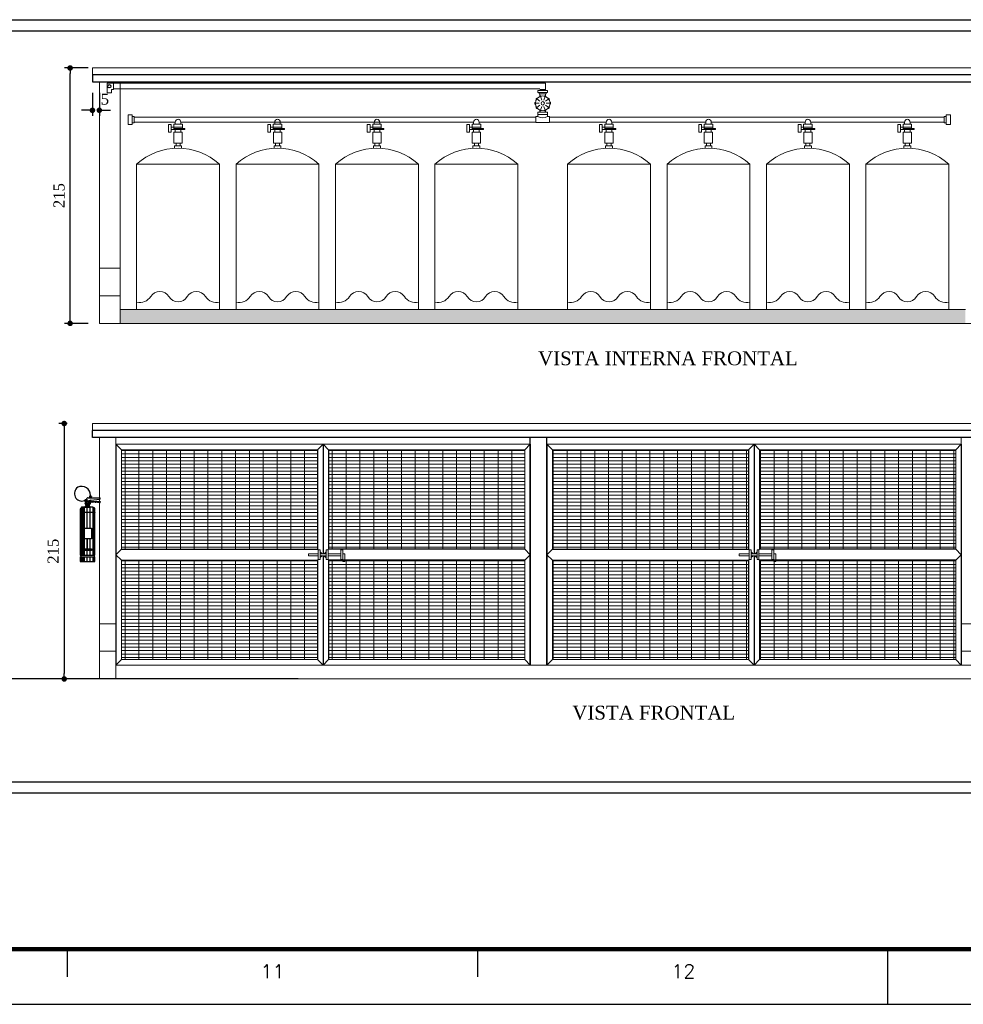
# Model space of a CAD drawing. Header units: millimetres. Extents: x 4 to 3534, y 14 to 98.
# Tile 154 of 161: x 77 to 94, y 14 to 32. Entities that reach past the tile are written whole.
import ezdxf

# ---------------------------------------------------------------- set-up
doc = ezdxf.new("R2010")
doc.units = ezdxf.units.MM
doc.header["$MEASUREMENT"] = 0
doc.linetypes.add('Dashed', pattern=[0.75, 0.5, -0.25])
for name, color, linetype, lineweight in [('ARQ_MP - 005', 1, 'Continuous', 5), ('ARQ_MP - 010', 7, 'Continuous', 9), ('ARQ_MP - 020', 7, 'Continuous', 20), ('ARQ_MP - 030', 7, 'Continuous', 30), ('ARQ_MP - DIMENSIONAMENTO_1-25', 1, 'Continuous', 5), ('ARQ_MP - ESTRUTURA', 8, 'Continuous', 5), ('ARQ_MP - PORTAS E ESQUADRIAS', 8, 'Continuous', 9), ('ARQ_MP - PROJEÇÕES', 8, 'Dashed', 5), ('ARQ_MP - TÉCNICO 1', 7, 'Continuous', 5), ('Cotas', 7, 'Continuous', 5)]:
    doc.layers.add(name, color=color, linetype=linetype, lineweight=lineweight)
for name, color, linetype in [('Detalhe1-I', 8, 'Continuous'), ('Margem', 4, 'Continuous'), ('Saida-I', 1, 'Continuous')]:
    doc.layers.add(name, color=color, linetype=linetype)
doc.styles.add('ROMANS', font='ROMANS')
doc.styles.add('TimesNewRoman', font='times.ttf')
doc.dimstyles.new('UM_50.000000', dxfattribs={"dimtxt": 0.18, "dimasz": 0.1, "dimexe": 0.1, "dimexo": 0.2, "dimgap": 0, "dimtad": 1, "dimtih": 1, "dimtoh": 1, "dimdec": 1, "dimlfac": 50, "dimzin": 0, "dimdsep": 46, "dimtxsty": 'Standard', "dimblk": 'CLOSED', "dimblk1": 'CLOSED', "dimblk2": 'CLOSED', "dimcen": 0.09, "dimdle": 0.1, "dimadec": 1, "dimazin": 2, "dimtfac": 1, "dimtdec": 4, "dimtofl": 0, "dimtmove": 0, "dimatfit": 3, "dimldrblk": 'CLOSED', "dimfxl": 0, "dimtolj": 1, "dimarcsym": 0})

# ---------------------------------------------------------------- blocks, each defined once
blk = doc.blocks.new('_DOT')
at = {"color": 0, "linetype": 'ByBlock', "lineweight": -2}
blk.add_line((-0.5, 0), (-1, 0), dxfattribs=at)
at = {"color": 0, "linetype": 'ByBlock', "const_width": 0.5}
blk.add_lwpolyline([(-0.25, 0, 1), (0.25, 0, 1)], format="xyb", close=True, dxfattribs=at)
blk = doc.blocks.new('*D8')
at = {"layer": 'Cotas', "color": 0, "lineweight": -2}
for p, q in [((78.202, 24.8), (78.048, 24.8)), ((78.148, 24.7), (78.148, 20.275)), ((78.327, 20.175), (78.048, 20.175))]:
    blk.add_line(p, q, dxfattribs=at)
at = {"layer": 'Defpoints', "color": 0}
for p in [(78.402, 24.8), (78.148, 20.175), (78.527, 20.175)]:
    blk.add_point(p, dxfattribs=at)
at = {"layer": 'Cotas', "color": 0, "lineweight": -2, "xscale": 0.1, "yscale": 0.1, "zscale": 0.1}
for p, rotation in [((78.148, 24.8), 90), ((78.148, 20.175), 270)]:
    blk.add_blockref('_DOT', p, dxfattribs=dict(at, rotation=rotation))
at = {"layer": 'Cotas', "color": 7, "insert": (77.948, 22.488), "char_height": 0.2, "attachment_point": 5, "rotation": 90, "style": 'TimesNewRoman'}
blk.add_mtext('\\A1;215', dxfattribs=at)
blk = doc.blocks.new('*D16')
at = {"layer": 'Cotas', "color": 0, "lineweight": -2}
for p, q in [((78.584, 31.239), (78.155, 31.239)), ((78.255, 26.714), (78.255, 31.139)), ((78.584, 26.614), (78.155, 26.614))]:
    blk.add_line(p, q, dxfattribs=at)
at = {"layer": 'Defpoints', "color": 0}
for p in [(78.255, 31.239), (78.784, 31.239), (78.784, 26.614)]:
    blk.add_point(p, dxfattribs=at)
at = {"layer": 'Cotas', "color": 0, "lineweight": -2, "xscale": 0.1, "yscale": 0.1, "zscale": 0.1}
for p, rotation in [((78.255, 31.239), 90), ((78.255, 26.614), 270)]:
    blk.add_blockref('_DOT', p, dxfattribs=dict(at, rotation=rotation))
at = {"layer": 'Cotas', "color": 7, "insert": (78.055, 28.927), "char_height": 0.2, "attachment_point": 5, "rotation": 90, "style": 'TimesNewRoman'}
blk.add_mtext('\\A1;215', dxfattribs=at)
blk = doc.blocks.new('*D17')
at = {"layer": 'Cotas', "color": 0, "lineweight": -2}
for p, q in [((78.659, 30.789), (78.659, 30.373)), ((78.784, 30.789), (78.784, 30.373)), ((78.559, 30.473), (78.459, 30.473)), ((78.884, 30.473), (78.984, 30.473))]:
    blk.add_line(p, q, dxfattribs=at)
at = {"layer": 'Defpoints', "color": 0}
for p in [(78.659, 30.989), (78.784, 30.989), (78.659, 30.473)]:
    blk.add_point(p, dxfattribs=at)
at = {"layer": 'Cotas', "color": 0, "lineweight": -2, "xscale": 0.1, "yscale": 0.1, "zscale": 0.1}
blk.add_blockref('_DOT', (78.659, 30.473), dxfattribs=at)
at = {"layer": 'Cotas', "color": 0, "lineweight": -2, "xscale": 0.1, "yscale": 0.1, "zscale": 0.1, "rotation": 180}
blk.add_blockref('_DOT', (78.784, 30.473), dxfattribs=at)
at = {"layer": 'Cotas', "color": 7, "insert": (78.884, 30.673), "char_height": 0.2, "attachment_point": 5, "rotation": 0.0057, "style": 'TimesNewRoman'}
blk.add_mtext('\\A1;5', dxfattribs=at)

msp = doc.modelspace()

# ---------------------------------------------------------------- hatches: boundary and pattern name
at = {"layer": 'ARQ_MP - 010', "linetype": 'Continuous'}
h = msp.add_hatch(dxfattribs=at)
h.set_pattern_fill('GRATE', color=8, scale=2, style=0)
h.paths.add_polyline_path([(82.73421, 24.3253), (79.18421, 24.3253), (79.18421, 22.5253), (82.73421, 22.5253), (82.73421, 24.3253)])
h = msp.add_hatch(dxfattribs=at)
h.set_pattern_fill('GRATE', color=8, scale=2, style=0)
h.paths.add_polyline_path([(82.93421, 24.3253), (86.48421, 24.3253), (86.48421, 22.5253), (82.93421, 22.5253), (82.93421, 24.3253)])
h = msp.add_hatch(dxfattribs=at)
h.set_pattern_fill('GRATE', color=8, scale=2, style=0)
h.paths.add_polyline_path([(90.53421, 24.3253), (86.98421, 24.3253), (86.98421, 22.5253), (90.53421, 22.5253), (90.53421, 24.3253)])
h = msp.add_hatch(dxfattribs=at)
h.set_pattern_fill('GRATE', color=8, scale=2, style=0)
h.paths.add_polyline_path([(90.73421, 24.3253), (94.28421, 24.3253), (94.28421, 22.5253), (90.73421, 22.5253), (90.73421, 24.3253)])
h = msp.add_hatch(dxfattribs=at)
h.set_pattern_fill('GRATE', color=8, scale=2, style=0)
h.paths.add_polyline_path([(82.73421, 20.5253), (79.18421, 20.5253), (79.18421, 22.3253), (82.73421, 22.3253), (82.73421, 20.5253)])
h = msp.add_hatch(dxfattribs=at)
h.set_pattern_fill('GRATE', color=8, scale=2, style=0)
h.paths.add_polyline_path([(82.93421, 20.5253), (86.48421, 20.5253), (86.48421, 22.3253), (82.93421, 22.3253), (82.93421, 20.5253)])
h = msp.add_hatch(dxfattribs=at)
h.set_pattern_fill('GRATE', color=8, scale=2, style=0)
h.paths.add_polyline_path([(90.53421, 20.5253), (86.98421, 20.5253), (86.98421, 22.3253), (90.53421, 22.3253), (90.53421, 20.5253)])
h = msp.add_hatch(dxfattribs=at)
h.set_pattern_fill('GRATE', color=8, scale=2, style=0)
h.paths.add_polyline_path([(90.73421, 20.5253), (94.28421, 20.5253), (94.28421, 22.3253), (90.73421, 22.3253), (90.73421, 20.5253)])
at = {"layer": 'ARQ_MP - ESTRUTURA', "linetype": 'Continuous'}
msp.add_hatch(color=256, dxfattribs=at).paths.add_polyline_path([(94.45921, 26.86423), (79.15921, 26.86423), (79.15921, 26.61423), (94.45921, 26.61423), (94.45921, 26.86423)])
at = {"layer": 'Detalhe1-I', "linetype": 'Continuous'}
for points in [[(78.51153, 23.4125), (78.51979, 23.41399), (78.51814, 23.39487), (78.51153, 23.4125)], [(78.56661, 23.36004), (78.57183, 23.35814), (78.58276, 23.37951), (78.56661, 23.36004)], [(78.60868, 23.34668), (78.60976, 23.35861), (78.61506, 23.35577), (78.61221, 23.3477), (78.60868, 23.34668)]]:
    msp.add_hatch(color=256, dxfattribs=at).paths.add_polyline_path(points)

# ---------------------------------------------------------------- linework, layer by layer
at = {"color": 7}
for p, q in [((57.0203, 32.11349), (102.36568, 32.11349)), ((57.2203, 31.91349), (102.36568, 31.91349)), ((86.58421, 20.4253), (86.58421, 24.5503)), ((86.88421, 20.4253), (86.88421, 24.5503)), ((102.36568, 18.30437), (57.2203, 18.30437)), ((102.36568, 18.10437), (57.0203, 18.10437))]:
    msp.add_line(p, q, dxfattribs=at)
at = {"color": 8}
for p, q in [((79.18421, 24.3253), (79.08421, 24.4253)), ((79.08421, 24.4253), (79.08421, 20.4253)), ((82.83421, 24.4253), (82.73421, 24.3253)), ((82.73421, 24.3253), (82.73421, 22.5253)), ((82.83421, 24.4253), (82.93421, 24.3253)), ((82.83421, 24.4253), (82.83421, 22.44313)), ((82.93421, 24.3253), (82.93421, 22.5253)), ((86.48421, 24.3253), (86.58421, 24.4253)), ((86.58421, 24.4253), (86.58421, 20.4253)), ((86.98421, 24.3253), (86.88421, 24.4253)), ((86.88421, 24.4253), (86.88421, 20.4253)), ((90.63421, 24.4253), (90.53421, 24.3253)), ((90.53421, 24.3253), (90.53421, 22.5253)), ((90.63421, 24.4253), (90.73421, 24.3253)), ((90.63421, 24.4253), (90.63421, 22.44313)), ((90.73421, 24.3253), (90.73421, 22.5253)), ((94.28421, 24.3253), (94.38421, 24.4253)), ((94.38421, 24.4253), (94.38421, 20.4253)), ((79.18421, 22.5253), (79.08421, 22.4253)), ((79.18421, 22.5253), (82.73421, 22.5253)), ((82.7451, 22.51442), (82.73421, 22.5253)), ((82.81639, 22.44313), (82.78074, 22.47878)), ((82.85204, 22.44313), (82.88769, 22.47878)), ((82.92333, 22.51442), (82.93421, 22.5253)), ((86.48421, 22.5253), (82.93421, 22.5253)), ((86.48421, 22.5253), (86.58421, 22.4253)), ((86.48421, 22.5253), (86.58421, 22.4253)), ((86.98421, 22.5253), (86.88421, 22.4253)), ((86.98421, 22.5253), (90.53421, 22.5253)), ((90.5451, 22.51442), (90.53421, 22.5253)), ((90.61639, 22.44313), (90.58074, 22.47878)), ((90.65204, 22.44313), (90.68769, 22.47878)), ((90.72333, 22.51442), (90.73421, 22.5253)), ((94.28421, 22.5253), (90.73421, 22.5253)), ((94.28421, 22.5253), (94.38421, 22.4253)), ((94.28421, 22.5253), (94.38421, 22.4253)), ((79.08421, 22.4253), (79.18421, 22.3253)), ((79.18421, 22.3253), (82.73421, 22.3253)), ((82.7451, 22.33619), (82.73421, 22.3253)), ((82.73421, 22.3253), (82.73421, 20.5253)), ((82.81639, 22.40748), (82.78074, 22.37183)), ((82.83421, 22.40748), (82.83421, 20.4253)), ((82.85204, 22.40748), (82.88769, 22.37183)), ((82.92333, 22.33619), (82.93421, 22.3253)), ((82.93421, 22.3253), (82.93421, 20.5253)), ((82.93421, 22.3253), (83.19069, 22.3253)), ((86.48421, 22.3253), (82.93421, 22.3253)), ((86.58421, 22.4253), (86.48421, 22.3253)), ((86.58421, 22.4253), (86.48421, 22.3253)), ((86.88421, 22.4253), (86.98421, 22.3253)), ((86.98421, 22.3253), (90.53421, 22.3253)), ((90.5451, 22.33619), (90.53421, 22.3253)), ((90.53421, 22.3253), (90.53421, 20.5253)), ((90.61639, 22.40748), (90.58074, 22.37183)), ((90.63421, 22.40748), (90.63421, 20.4253)), ((90.65204, 22.40748), (90.68769, 22.37183)), ((90.72333, 22.33619), (90.73421, 22.3253)), ((90.73421, 22.3253), (90.73421, 20.5253)), ((90.73421, 22.3253), (90.99069, 22.3253)), ((94.28421, 22.3253), (90.73421, 22.3253)), ((94.38421, 22.4253), (94.28421, 22.3253)), ((94.38421, 22.4253), (94.28421, 22.3253)), ((79.18421, 20.5253), (79.08421, 20.4253)), ((82.73421, 20.5253), (82.83421, 20.4253)), ((82.83421, 20.4253), (82.93421, 20.5253)), ((86.48421, 20.5253), (86.58421, 20.4253)), ((86.98421, 20.5253), (86.88421, 20.4253)), ((90.53421, 20.5253), (90.63421, 20.4253)), ((90.63421, 20.4253), (90.73421, 20.5253)), ((94.28421, 20.5253), (94.38421, 20.4253))]:
    msp.add_line(p, q, dxfattribs=at)
msp.add_line((82.38421, 20.1753), (74.82913, 20.1753))
at = {"color": 3}
msp.add_circle((78.9641, 30.90784), 0.02922, dxfattribs=at)
at = {"layer": 'ARQ_MP - 005', "color": 5}
for p in [(94.82672, 24.8003), (78.65921, 24.6753)]:
    msp.add_line(p, (78.65921, 24.8003), dxfattribs=at)
at = {"layer": 'ARQ_MP - 010', "color": 3}
for p, q in [((78.9266, 30.96409), (78.9266, 30.78909)), ((78.9266, 30.96409), (79.0016, 30.96409)), ((79.0016, 30.96409), (79.0391, 30.96409)), ((79.0016, 30.85159), (79.0016, 30.78909)), ((79.0016, 30.85159), (79.0391, 30.85159)), ((86.85936, 30.96409), (79.0391, 30.96409)), ((79.0391, 30.96409), (79.0391, 30.85159)), ((86.75936, 30.86409), (79.0391, 30.86409)), ((86.75921, 30.84948), (86.85921, 30.84948)), ((86.85921, 30.83278), (86.85921, 30.86409)), ((86.85936, 30.83278), (86.85936, 30.96409)), ((78.9266, 30.78909), (79.0016, 30.78909)), ((86.89671, 30.83278), (86.72171, 30.83278)), ((86.72171, 30.79528), (86.72171, 30.83278)), ((86.89671, 30.79528), (86.72171, 30.79528)), ((86.74671, 30.77028), (86.74671, 30.79528)), ((86.87171, 30.77028), (86.74671, 30.77028)), ((86.75921, 30.73326), (86.75921, 30.77028)), ((86.85921, 30.73326), (86.85921, 30.77028)), ((86.87171, 30.77028), (86.87171, 30.79528)), ((86.89671, 30.79528), (86.89671, 30.83278)), ((79.30465, 30.39048), (79.30465, 30.21548)), ((79.30465, 30.39048), (79.37965, 30.39048)), ((79.37965, 30.39048), (79.37965, 30.21548)), ((79.37965, 30.35923), (79.41715, 30.35923)), ((79.41715, 30.35923), (79.41715, 30.24673)), ((79.41715, 30.34673), (86.68421, 30.34673)), ((86.68421, 30.25002), (86.68421, 30.36127)), ((86.68421, 30.36127), (86.72171, 30.36127)), ((86.72171, 30.36127), (86.72171, 30.43627)), ((86.72171, 30.43627), (86.89671, 30.43627)), ((86.72171, 30.39877), (86.89671, 30.39877)), ((86.75921, 30.43627), (86.75921, 30.46606)), ((86.85921, 30.43627), (86.85921, 30.46606)), ((86.89671, 30.43627), (86.89671, 30.36127)), ((86.89671, 30.36127), (86.93421, 30.36127)), ((86.93421, 30.25002), (86.93421, 30.36127)), ((86.93421, 30.25002), (86.93421, 30.36127)), ((86.93421, 30.34673), (88.48421, 30.34673)), ((88.48421, 30.34673), (94.07628, 30.34673)), ((94.07628, 30.35923), (94.07628, 30.24673)), ((94.11378, 30.35923), (94.07628, 30.35923)), ((94.11378, 30.39048), (94.11378, 30.21548)), ((94.18878, 30.39048), (94.11378, 30.39048)), ((94.18878, 30.39048), (94.18878, 30.21548)), ((79.30465, 30.21548), (79.37965, 30.21548)), ((79.37965, 30.24673), (79.41715, 30.24673)), ((79.41715, 30.25923), (80.15921, 30.25923)), ((80.25921, 30.25923), (85.55921, 30.25923)), ((85.65921, 30.25923), (86.68421, 30.25923)), ((86.68421, 30.25002), (86.93421, 30.25002)), ((86.93421, 30.25923), (87.35921, 30.25923)), ((86.93421, 30.25923), (87.95921, 30.25923)), ((87.45921, 30.25923), (87.95921, 30.25923)), ((88.05921, 30.25923), (89.75921, 30.25923)), ((89.85921, 30.25923), (91.55921, 30.25923)), ((91.65921, 30.25923), (93.35921, 30.25923)), ((93.35921, 30.25923), (93.33421, 30.25923)), ((94.07628, 30.25923), (93.45921, 30.25923)), ((94.11378, 30.24673), (94.07628, 30.24673)), ((94.18878, 30.21548), (94.11378, 30.21548))]:
    msp.add_line(p, q, dxfattribs=at)
at = {"layer": 'ARQ_MP - 010'}
for p, q in [((86.70135, 30.67776), (86.75943, 30.63556)), ((86.76801, 30.7262), (86.7902, 30.65792)), ((86.85042, 30.7262), (86.82823, 30.65792)), ((86.91708, 30.67776), (86.859, 30.63556)), ((86.67588, 30.59939), (86.74768, 30.59939)), ((86.70135, 30.52102), (86.75943, 30.56322)), ((86.76801, 30.47259), (86.7902, 30.54087)), ((86.85042, 30.47259), (86.82823, 30.54087)), ((86.91708, 30.52102), (86.859, 30.56322)), ((86.94255, 30.59939), (86.87075, 30.59939)), ((80.08421, 30.21423), (80.03421, 30.21423)), ((80.03421, 30.21423), (80.03421, 30.07673)), ((80.08421, 30.07673), (80.08421, 30.21423)), ((80.08421, 30.16423), (80.28671, 30.16423)), ((80.13171, 30.21923), (80.28671, 30.21923)), ((80.13171, 30.16423), (80.13171, 30.21923)), ((80.13171, 30.12673), (80.13171, 30.16423)), ((80.13171, 30.14548), (80.33421, 30.14548)), ((80.15921, 30.25923), (80.15921, 30.21923)), ((80.25921, 30.25923), (80.25921, 30.21923)), ((80.28671, 30.14548), (80.28671, 30.21923)), ((80.33421, 30.12673), (80.33421, 30.14548)), ((81.88421, 30.21423), (81.83421, 30.21423)), ((81.83421, 30.21423), (81.83421, 30.07673)), ((81.88421, 30.07673), (81.88421, 30.21423)), ((81.88421, 30.16423), (82.08671, 30.16423)), ((81.93171, 30.21923), (82.08671, 30.21923)), ((81.93171, 30.16423), (81.93171, 30.21923)), ((81.93171, 30.12673), (81.93171, 30.16423)), ((81.93171, 30.14548), (82.13421, 30.14548)), ((81.95921, 30.25923), (81.95921, 30.21923)), ((82.05921, 30.25923), (82.05921, 30.21923)), ((82.08671, 30.14548), (82.08671, 30.21923)), ((82.13421, 30.12673), (82.13421, 30.14548)), ((83.68421, 30.21423), (83.63421, 30.21423)), ((83.63421, 30.21423), (83.63421, 30.07673)), ((83.68421, 30.07673), (83.68421, 30.21423)), ((83.68421, 30.16423), (83.88671, 30.16423)), ((83.73171, 30.21923), (83.88671, 30.21923)), ((83.73171, 30.16423), (83.73171, 30.21923)), ((83.73171, 30.12673), (83.73171, 30.16423)), ((83.73171, 30.14548), (83.93421, 30.14548)), ((83.75921, 30.25923), (83.75921, 30.21923)), ((83.85921, 30.25923), (83.85921, 30.21923)), ((83.88671, 30.14548), (83.88671, 30.21923)), ((83.93421, 30.12673), (83.93421, 30.14548)), ((85.48421, 30.21423), (85.43421, 30.21423)), ((85.43421, 30.21423), (85.43421, 30.07673)), ((85.48421, 30.07673), (85.48421, 30.21423)), ((85.48421, 30.16423), (85.68671, 30.16423)), ((85.53171, 30.21923), (85.68671, 30.21923)), ((85.53171, 30.16423), (85.53171, 30.21923)), ((85.53171, 30.12673), (85.53171, 30.16423)), ((85.53171, 30.14548), (85.73421, 30.14548)), ((85.55921, 30.25923), (85.55921, 30.21923)), ((85.65921, 30.25923), (85.65921, 30.21923)), ((85.68671, 30.14548), (85.68671, 30.21923)), ((85.73421, 30.12673), (85.73421, 30.14548)), ((87.88421, 30.21423), (87.83421, 30.21423)), ((87.83421, 30.21423), (87.83421, 30.07673)), ((87.88421, 30.07673), (87.88421, 30.21423)), ((87.88421, 30.16423), (88.08671, 30.16423)), ((87.93171, 30.21923), (88.08671, 30.21923)), ((87.93171, 30.16423), (87.93171, 30.21923)), ((87.93171, 30.12673), (87.93171, 30.16423)), ((87.93171, 30.14548), (88.13421, 30.14548)), ((87.95921, 30.25923), (87.95921, 30.21923)), ((88.05921, 30.25923), (88.05921, 30.21923)), ((88.08671, 30.14548), (88.08671, 30.21923)), ((88.13421, 30.12673), (88.13421, 30.14548)), ((89.68421, 30.21423), (89.63421, 30.21423)), ((89.63421, 30.21423), (89.63421, 30.07673)), ((89.68421, 30.21423), (89.63421, 30.21423)), ((89.63421, 30.21423), (89.63421, 30.07673)), ((89.68421, 30.07673), (89.68421, 30.21423)), ((89.68421, 30.07673), (89.68421, 30.21423)), ((89.68421, 30.16423), (89.88671, 30.16423)), ((89.68421, 30.16423), (89.88671, 30.16423)), ((89.73171, 30.21923), (89.88671, 30.21923)), ((89.73171, 30.16423), (89.73171, 30.21923)), ((89.73171, 30.21923), (89.88671, 30.21923)), ((89.73171, 30.16423), (89.73171, 30.21923)), ((89.73171, 30.12673), (89.73171, 30.16423)), ((89.73171, 30.12673), (89.73171, 30.16423)), ((89.73171, 30.14548), (89.93421, 30.14548)), ((89.73171, 30.14548), (89.93421, 30.14548)), ((89.75921, 30.25923), (89.75921, 30.21923)), ((89.75921, 30.25923), (89.75921, 30.21923)), ((89.85921, 30.25923), (89.85921, 30.21923)), ((89.85921, 30.25923), (89.85921, 30.21923)), ((89.88671, 30.14548), (89.88671, 30.21923)), ((89.88671, 30.14548), (89.88671, 30.21923)), ((89.93421, 30.12673), (89.93421, 30.14548)), ((89.93421, 30.12673), (89.93421, 30.14548)), ((91.48421, 30.21423), (91.43421, 30.21423)), ((91.43421, 30.21423), (91.43421, 30.07673)), ((91.48421, 30.21423), (91.43421, 30.21423)), ((91.43421, 30.21423), (91.43421, 30.07673)), ((91.48421, 30.07673), (91.48421, 30.21423)), ((91.48421, 30.07673), (91.48421, 30.21423)), ((91.48421, 30.16423), (91.68671, 30.16423)), ((91.48421, 30.16423), (91.68671, 30.16423)), ((91.53171, 30.21923), (91.68671, 30.21923)), ((91.53171, 30.16423), (91.53171, 30.21923)), ((91.53171, 30.21923), (91.68671, 30.21923)), ((91.53171, 30.16423), (91.53171, 30.21923)), ((91.53171, 30.12673), (91.53171, 30.16423)), ((91.53171, 30.12673), (91.53171, 30.16423)), ((91.53171, 30.14548), (91.73421, 30.14548)), ((91.53171, 30.14548), (91.73421, 30.14548)), ((91.55921, 30.25923), (91.55921, 30.21923)), ((91.55921, 30.25923), (91.55921, 30.21923)), ((91.65921, 30.25923), (91.65921, 30.21923)), ((91.65921, 30.25923), (91.65921, 30.21923)), ((91.68671, 30.14548), (91.68671, 30.21923)), ((91.68671, 30.14548), (91.68671, 30.21923)), ((91.73421, 30.12673), (91.73421, 30.14548)), ((91.73421, 30.12673), (91.73421, 30.14548)), ((93.28421, 30.21423), (93.23421, 30.21423)), ((93.23421, 30.21423), (93.23421, 30.07673)), ((93.28421, 30.07673), (93.28421, 30.21423)), ((93.28421, 30.16423), (93.48671, 30.16423)), ((93.33171, 30.21923), (93.48671, 30.21923)), ((93.33171, 30.16423), (93.33171, 30.21923)), ((93.33171, 30.12673), (93.33171, 30.16423)), ((93.33171, 30.14548), (93.53421, 30.14548)), ((93.35921, 30.25923), (93.35921, 30.21923)), ((93.45921, 30.25923), (93.45921, 30.21923)), ((93.48671, 30.14548), (93.48671, 30.21923)), ((93.53421, 30.12673), (93.53421, 30.14548)), ((80.03421, 30.07673), (80.08421, 30.07673)), ((80.08421, 30.12673), (80.33421, 30.12673)), ((80.15921, 30.12673), (80.15921, 30.07673)), ((80.25921, 30.12673), (80.25921, 30.07673)), ((81.83421, 30.07673), (81.88421, 30.07673)), ((81.88421, 30.12673), (82.13421, 30.12673)), ((81.95921, 30.12673), (81.95921, 30.07673)), ((82.05921, 30.12673), (82.05921, 30.07673)), ((83.63421, 30.07673), (83.68421, 30.07673)), ((83.68421, 30.12673), (83.93421, 30.12673)), ((83.75921, 30.12673), (83.75921, 30.07673)), ((83.85921, 30.12673), (83.85921, 30.07673)), ((85.43421, 30.07673), (85.48421, 30.07673)), ((85.48421, 30.12673), (85.73421, 30.12673)), ((85.55921, 30.12673), (85.55921, 30.07673)), ((85.65921, 30.12673), (85.65921, 30.07673)), ((87.83421, 30.07673), (87.88421, 30.07673)), ((87.88421, 30.12673), (88.13421, 30.12673)), ((87.95921, 30.12673), (87.95921, 30.07673)), ((88.05921, 30.12673), (88.05921, 30.07673)), ((89.63421, 30.07673), (89.68421, 30.07673)), ((89.63421, 30.07673), (89.68421, 30.07673)), ((89.68421, 30.12673), (89.93421, 30.12673)), ((89.68421, 30.12673), (89.93421, 30.12673)), ((89.75921, 30.12673), (89.75921, 30.07673)), ((89.75921, 30.12673), (89.75921, 30.07673)), ((89.85921, 30.12673), (89.85921, 30.07673)), ((89.85921, 30.12673), (89.85921, 30.07673)), ((91.43421, 30.07673), (91.48421, 30.07673)), ((91.43421, 30.07673), (91.48421, 30.07673)), ((91.48421, 30.12673), (91.73421, 30.12673)), ((91.48421, 30.12673), (91.73421, 30.12673)), ((91.55921, 30.12673), (91.55921, 30.07673)), ((91.55921, 30.12673), (91.55921, 30.07673)), ((91.65921, 30.12673), (91.65921, 30.07673)), ((91.65921, 30.12673), (91.65921, 30.07673)), ((93.23421, 30.07673), (93.28421, 30.07673)), ((93.28421, 30.12673), (93.53421, 30.12673)), ((93.35921, 30.12673), (93.35921, 30.07673)), ((93.45921, 30.12673), (93.45921, 30.07673)), ((80.14671, 29.82673), (80.27171, 29.82673)), ((80.14671, 29.82673), (80.14671, 29.78629)), ((80.17171, 29.87673), (80.17171, 29.82673)), ((80.24671, 29.87673), (80.24671, 29.82673)), ((80.27171, 29.82673), (80.27171, 29.78629)), ((81.94671, 29.82673), (82.07171, 29.82673)), ((81.94671, 29.82673), (81.94671, 29.78629)), ((81.97171, 29.87673), (81.97171, 29.82673)), ((82.04671, 29.87673), (82.04671, 29.82673)), ((82.07171, 29.82673), (82.07171, 29.78629)), ((83.74671, 29.82673), (83.87171, 29.82673)), ((83.74671, 29.82673), (83.74671, 29.78629)), ((83.77171, 29.87673), (83.77171, 29.82673)), ((83.84671, 29.87673), (83.84671, 29.82673)), ((83.87171, 29.82673), (83.87171, 29.78629)), ((85.54671, 29.82673), (85.67171, 29.82673)), ((85.54671, 29.82673), (85.54671, 29.78629)), ((85.57171, 29.87673), (85.57171, 29.82673)), ((85.64671, 29.87673), (85.64671, 29.82673)), ((85.67171, 29.82673), (85.67171, 29.78629)), ((87.94671, 29.82673), (88.07171, 29.82673)), ((87.94671, 29.82673), (87.94671, 29.78629)), ((87.97171, 29.87673), (87.97171, 29.82673)), ((88.04671, 29.87673), (88.04671, 29.82673)), ((88.07171, 29.82673), (88.07171, 29.78629)), ((89.74671, 29.82673), (89.87171, 29.82673)), ((89.74671, 29.82673), (89.74671, 29.78629)), ((89.77171, 29.87673), (89.77171, 29.82673)), ((89.84671, 29.87673), (89.84671, 29.82673)), ((89.87171, 29.82673), (89.87171, 29.78629)), ((91.54671, 29.82673), (91.67171, 29.82673)), ((91.54671, 29.82673), (91.54671, 29.78629)), ((91.57171, 29.87673), (91.57171, 29.82673)), ((91.64671, 29.87673), (91.64671, 29.82673)), ((91.67171, 29.82673), (91.67171, 29.78629)), ((93.34671, 29.82673), (93.47171, 29.82673)), ((93.34671, 29.82673), (93.34671, 29.78629)), ((93.37171, 29.87673), (93.37171, 29.82673)), ((93.44671, 29.87673), (93.44671, 29.82673)), ((93.47171, 29.82673), (93.47171, 29.78629)), ((79.45921, 29.49462), (80.95921, 29.49462)), ((79.45921, 29.49462), (79.45921, 26.86423)), ((80.95921, 29.49462), (80.95921, 26.86423)), ((81.25921, 29.49462), (81.25921, 26.86423)), ((81.25921, 29.49462), (82.75921, 29.49462)), ((81.25921, 29.49462), (81.25921, 26.86423)), ((82.75921, 29.49462), (82.75921, 26.86423)), ((83.05921, 29.49462), (83.05921, 26.86423)), ((83.05921, 29.49462), (84.55921, 29.49462)), ((83.05921, 29.49462), (83.05921, 26.86423)), ((84.55921, 29.49462), (84.55921, 26.86423)), ((84.85921, 29.49462), (84.85921, 26.86423)), ((84.85921, 29.49462), (86.35921, 29.49462)), ((84.85921, 29.49462), (84.85921, 26.86423)), ((86.35921, 29.49462), (86.35921, 26.86423)), ((87.25921, 29.49462), (88.75921, 29.49462)), ((87.25921, 29.49462), (87.25921, 26.86423)), ((88.75921, 29.49462), (88.75921, 26.86423)), ((89.05921, 29.49462), (90.55921, 29.49462)), ((89.05921, 29.49462), (89.05921, 26.86423)), ((90.55921, 29.49462), (90.55921, 26.86423)), ((90.85921, 29.49462), (92.35921, 29.49462)), ((90.85921, 29.49462), (90.85921, 26.86423)), ((92.35921, 29.49462), (92.35921, 26.86423)), ((92.65921, 29.49462), (94.15921, 29.49462)), ((92.65921, 29.49462), (92.65921, 26.86423)), ((94.15921, 29.49462), (94.15921, 26.86423))]:
    msp.add_line(p, q, dxfattribs=at)
for points in [[(80.13421, 29.87673), (80.13421, 30.07673), (80.28421, 30.07673), (80.28421, 29.87673)], [(81.93421, 29.87673), (81.93421, 30.07673), (82.08421, 30.07673), (82.08421, 29.87673)], [(83.73421, 29.87673), (83.73421, 30.07673), (83.88421, 30.07673), (83.88421, 29.87673)], [(85.53421, 29.87673), (85.53421, 30.07673), (85.68421, 30.07673), (85.68421, 29.87673)], [(87.93421, 29.87673), (87.93421, 30.07673), (88.08421, 30.07673), (88.08421, 29.87673)], [(89.73421, 29.87673), (89.73421, 30.07673), (89.88421, 30.07673), (89.88421, 29.87673)], [(89.73421, 29.87673), (89.73421, 30.07673), (89.88421, 30.07673), (89.88421, 29.87673)], [(91.53421, 29.87673), (91.53421, 30.07673), (91.68421, 30.07673), (91.68421, 29.87673)], [(91.53421, 29.87673), (91.53421, 30.07673), (91.68421, 30.07673), (91.68421, 29.87673)], [(93.33421, 29.87673), (93.33421, 30.07673), (93.48421, 30.07673), (93.48421, 29.87673)]]:
    msp.add_lwpolyline(points, close=True, dxfattribs=at)
for points in [[(80.95921, 26.99669, -0.31501503), (80.70484, 27.0984), (80.70484, 27.0984, 0.56931743), (80.37442, 27.0984), (80.37442, 27.0984, -0.56931743), (80.04401, 27.0984), (80.04401, 27.0984, 0.56931743), (79.71359, 27.0984), (79.71359, 27.0984, -0.31501503), (79.45921, 26.99669), (79.45921, 26.99669)], [(82.75921, 26.99669, -0.31501503), (82.50484, 27.0984), (82.50484, 27.0984, 0.56931743), (82.17442, 27.0984), (82.17442, 27.0984, -0.56931743), (81.84401, 27.0984), (81.84401, 27.0984, 0.56931743), (81.51359, 27.0984), (81.51359, 27.0984, -0.31501503), (81.25921, 26.99669), (81.25921, 26.99669)], [(84.55921, 26.99669, -0.31501503), (84.30484, 27.0984), (84.30484, 27.0984, 0.56931743), (83.97442, 27.0984), (83.97442, 27.0984, -0.56931743), (83.64401, 27.0984), (83.64401, 27.0984, 0.56931743), (83.31359, 27.0984), (83.31359, 27.0984, -0.31501503), (83.05921, 26.99669), (83.05921, 26.99669)], [(86.35921, 26.99669, -0.31501503), (86.10484, 27.0984), (86.10484, 27.0984, 0.56931743), (85.77442, 27.0984), (85.77442, 27.0984, -0.56931743), (85.44401, 27.0984), (85.44401, 27.0984, 0.56931743), (85.11359, 27.0984), (85.11359, 27.0984, -0.31501503), (84.85921, 26.99669), (84.85921, 26.99669)], [(88.75921, 26.99669, -0.31501503), (88.50484, 27.0984), (88.50484, 27.0984, 0.56931743), (88.17442, 27.0984), (88.17442, 27.0984, -0.56931743), (87.84401, 27.0984), (87.84401, 27.0984, 0.56931743), (87.51359, 27.0984), (87.51359, 27.0984, -0.31501503), (87.25921, 26.99669), (87.25921, 26.99669)], [(90.55921, 26.99669, -0.31501503), (90.30484, 27.0984), (90.30484, 27.0984, 0.56931743), (89.97442, 27.0984), (89.97442, 27.0984, -0.56931743), (89.64401, 27.0984), (89.64401, 27.0984, 0.56931743), (89.31359, 27.0984), (89.31359, 27.0984, -0.31501503), (89.05921, 26.99669), (89.05921, 26.99669)], [(92.35921, 26.99669, -0.31501503), (92.10484, 27.0984), (92.10484, 27.0984, 0.56931743), (91.77442, 27.0984), (91.77442, 27.0984, -0.56931743), (91.44401, 27.0984), (91.44401, 27.0984, 0.56931743), (91.11359, 27.0984), (91.11359, 27.0984, -0.31501503), (90.85921, 26.99669), (90.85921, 26.99669)], [(94.15921, 26.99669, -0.31501503), (93.90484, 27.0984), (93.90484, 27.0984, 0.56931743), (93.57442, 27.0984), (93.57442, 27.0984, -0.56931743), (93.24401, 27.0984), (93.24401, 27.0984, 0.56931743), (92.91359, 27.0984), (92.91359, 27.0984, -0.31501503), (92.65921, 26.99669), (92.65921, 26.99669)]]:
    msp.add_lwpolyline(points, format="xyb", dxfattribs=at)
for radius in [0.13333, 0.03077]:
    msp.add_circle((86.80921, 30.59939), radius, dxfattribs=at)
for centre, radius, start, end in [((86.71213, 30.66993), 0.02359, 83.889427, 204.110573), ((86.77213, 30.71352), 0.02359, 47.889427, 168.110573), ((86.8463, 30.71352), 0.02359, 11.889427, 132.110573), ((86.9063, 30.66993), 0.02359, 335.889427, 96.110573), ((86.68921, 30.59939), 0.02359, 119.889427, 240.110573), ((86.71213, 30.52886), 0.02359, 155.889427, 276.110573), ((86.9063, 30.52886), 0.02359, 263.889427, 24.110573), ((86.92921, 30.59939), 0.02359, 299.889427, 60.110573), ((86.77213, 30.48527), 0.02359, 191.889427, 312.110573), ((86.8463, 30.48527), 0.02359, 227.889427, 348.110573), ((80.20921, 30.25923), 0.05, 0, 180), ((82.00921, 30.25923), 0.05, 0, 180), ((83.80921, 30.25923), 0.05, 0, 180), ((85.60921, 30.25923), 0.05, 0, 180), ((88.00921, 30.25923), 0.05, 0, 180), ((89.80921, 30.25923), 0.05, 0, 180), ((89.80921, 30.25923), 0.05, 0, 180), ((91.60921, 30.25923), 0.05, 0, 180), ((91.60921, 30.25923), 0.05, 0, 180), ((93.40921, 30.25923), 0.05, 0, 180), ((80.20921, 28.67617), 1.11012, 47.498989, 132.501011), ((82.00921, 28.67617), 1.11012, 47.498989, 132.501011), ((83.80921, 28.67617), 1.11012, 47.498989, 132.501011), ((85.60921, 28.67617), 1.11012, 47.498989, 132.501011), ((88.00921, 28.67617), 1.11012, 47.498989, 132.501011), ((89.80921, 28.67617), 1.11012, 47.498989, 132.501011), ((91.60921, 28.67617), 1.11012, 47.498989, 132.501011), ((93.40921, 28.67617), 1.11012, 47.498989, 132.501011)]:
    msp.add_arc(centre, radius, start, end, dxfattribs=at)
at = {"layer": 'ARQ_MP - 010', "color": 3}
msp.add_arc((86.80921, 30.50189), 0.16562, 238.109208, 301.890792, dxfattribs=at)
at = {"layer": 'ARQ_MP - 020'}
for p, q in [((78.78421, 30.98923), (78.78421, 26.61423)), ((79.15921, 30.98923), (79.15921, 26.86423)), ((79.15921, 30.98923), (79.15921, 26.61423)), ((79.15921, 26.86423), (94.45921, 26.86423)), ((78.78421, 26.61423), (94.83421, 26.61423)), ((78.78421, 20.1753), (78.78421, 24.5503)), ((79.08421, 20.1753), (79.08421, 24.5503)), ((86.58421, 20.4253), (86.58421, 24.5503)), ((94.38421, 20.4253), (94.38421, 24.5503)), ((94.70172, 20.4253), (79.08421, 20.4253)), ((94.70172, 20.1753), (82.38421, 20.1753))]:
    msp.add_line(p, q, dxfattribs=at)
at = {"layer": 'ARQ_MP - 020', "color": 8}
for p, q in [((79.18421, 22.5253), (79.18421, 24.3253)), ((86.48421, 22.5253), (86.48421, 24.3253)), ((86.98421, 22.5253), (86.98421, 24.3253)), ((94.28421, 22.5253), (94.28421, 24.3253)), ((79.18421, 20.5253), (79.18421, 22.3253)), ((86.48421, 20.5253), (86.48421, 22.3253)), ((86.98421, 20.5253), (86.98421, 22.3253)), ((94.28421, 20.5253), (94.28421, 22.3253)), ((82.73421, 20.5253), (79.18421, 20.5253)), ((82.93421, 20.5253), (86.48421, 20.5253)), ((86.48421, 20.5253), (83.82546, 20.5253)), ((90.53421, 20.5253), (86.98421, 20.5253)), ((90.73421, 20.5253), (94.28421, 20.5253)), ((94.28421, 20.5253), (91.62546, 20.5253))]:
    msp.add_line(p, q, dxfattribs=at)
at = {"layer": 'ARQ_MP - 030'}
for p, q in [((94.83421, 31.11423), (78.65921, 31.11423)), ((78.65921, 31.11423), (78.65921, 30.98923)), ((78.65921, 30.98923), (94.83421, 30.98923)), ((94.82672, 24.6753), (78.65921, 24.6753)), ((78.65921, 24.5503), (78.65921, 24.6753)), ((94.82672, 24.5503), (78.65921, 24.5503))]:
    msp.add_line(p, q, dxfattribs=at)
at = {"layer": 'ARQ_MP - DIMENSIONAMENTO_1-25'}
for p, q in [((94.83421, 31.23923), (78.65921, 31.23923)), ((78.65921, 31.23923), (78.65921, 31.11423))]:
    msp.add_line(p, q, dxfattribs=at)
at = {"layer": 'ARQ_MP - PORTAS E ESQUADRIAS'}
for p, q in [((79.08421, 24.4253), (86.58421, 24.4253)), ((79.18421, 24.3253), (82.73421, 24.3253)), ((82.93421, 24.3253), (86.48421, 24.3253)), ((86.48421, 24.3253), (82.93421, 24.3253)), ((86.48421, 22.5253), (86.48421, 24.3253)), ((86.58421, 20.4253), (86.58421, 24.4253)), ((86.88421, 24.4253), (94.38421, 24.4253)), ((86.98421, 24.3253), (90.53421, 24.3253)), ((90.73421, 24.3253), (94.28421, 24.3253)), ((94.28421, 24.3253), (90.73421, 24.3253)), ((94.28421, 22.5253), (94.28421, 24.3253)), ((94.38421, 20.4253), (94.38421, 24.4253)), ((86.48421, 20.5253), (86.48421, 22.3253)), ((94.28421, 20.5253), (94.28421, 22.3253))]:
    msp.add_line(p, q, dxfattribs=at)
for points in [[(82.7451, 22.33619), (82.78074, 22.33619), (82.78074, 22.51442), (82.7451, 22.51442)], [(82.92333, 22.33619), (82.88769, 22.33619), (82.88769, 22.51442), (82.92333, 22.51442)], [(83.19069, 22.33619), (83.15505, 22.33619), (83.15505, 22.51442), (83.19069, 22.51442)], [(90.5451, 22.33619), (90.58074, 22.33619), (90.58074, 22.51442), (90.5451, 22.51442)], [(90.72333, 22.33619), (90.68769, 22.33619), (90.68769, 22.51442), (90.72333, 22.51442)], [(90.99069, 22.33619), (90.95505, 22.33619), (90.95505, 22.51442), (90.99069, 22.51442)]]:
    msp.add_lwpolyline(points, close=True, dxfattribs=at)
for points in [[(82.7451, 22.44313), (82.56686, 22.44313), (82.56686, 22.40748), (82.7451, 22.40748)], [(82.88769, 22.44313), (82.78074, 22.44313)], [(82.78074, 22.40748), (82.88769, 22.40748)], [(83.15505, 22.44313), (82.92333, 22.44313)], [(82.92333, 22.40748), (83.15505, 22.40748)], [(83.19069, 22.40748), (83.19069, 22.30054), (83.22634, 22.30054), (83.22634, 22.44313), (83.19069, 22.44313)], [(90.5451, 22.44313), (90.36686, 22.44313), (90.36686, 22.40748), (90.5451, 22.40748)], [(90.68769, 22.44313), (90.58074, 22.44313)], [(90.58074, 22.40748), (90.68769, 22.40748)], [(90.95505, 22.44313), (90.72333, 22.44313)], [(90.72333, 22.40748), (90.95505, 22.40748)], [(90.99069, 22.40748), (90.99069, 22.30054), (91.02634, 22.30054), (91.02634, 22.44313), (90.99069, 22.44313)]]:
    msp.add_lwpolyline(points, dxfattribs=at)
at = {"layer": 'ARQ_MP - PROJEÇÕES'}
for p, q in [((79.15921, 27.61423), (78.78421, 27.61423)), ((79.15921, 27.11423), (78.78421, 27.11423)), ((79.08421, 21.1753), (78.78421, 21.1753)), ((94.38421, 21.1753), (94.70172, 21.1753)), ((79.08421, 20.6753), (78.78421, 20.6753)), ((94.38421, 20.6753), (94.70172, 20.6753))]:
    msp.add_line(p, q, dxfattribs=at)
at = {"layer": 'Detalhe1-I', "color": 7, "linetype": 'Continuous'}
for p, q in [((78.51979, 23.41399), (78.52501, 23.41655)), ((78.51979, 23.39357), (78.51979, 23.41399)), ((78.51979, 23.39357), (78.52501, 23.3912)), ((78.52501, 23.41655), (78.52501, 23.3912)), ((78.54191, 23.41655), (78.52501, 23.41655)), ((78.52501, 23.41019), (78.54191, 23.41019)), ((78.52501, 23.39832), (78.54191, 23.39832)), ((78.52501, 23.3912), (78.54191, 23.3912)), ((78.53764, 23.35862), (78.54856, 23.35862)), ((78.54191, 23.3912), (78.54191, 23.41655)), ((78.54239, 23.42082), (78.54239, 23.38568)), ((78.54809, 23.42082), (78.54239, 23.42082)), ((78.55806, 23.41322), (78.54809, 23.42225)), ((78.54809, 23.42082), (78.55664, 23.41227)), ((78.54904, 23.38141), (78.55569, 23.37239)), ((78.55664, 23.41227), (78.55806, 23.41322)), ((78.58181, 23.38426), (78.57753, 23.37334)), ((78.58181, 23.45501), (78.79127, 23.45501)), ((78.58846, 23.35814), (78.59938, 23.35814)), ((78.60253, 23.39446), (78.80029, 23.38758)), ((78.61188, 23.48746), (78.60309, 23.47867)), ((78.60309, 23.47867), (78.63891, 23.47867)), ((78.60309, 23.47867), (78.6062, 23.46103)), ((78.66445, 23.37049), (78.60324, 23.37828)), ((78.6358, 23.46103), (78.6062, 23.46103)), ((78.6062, 23.46103), (78.6062, 23.45501)), ((78.60899, 23.37755), (78.61031, 23.36859)), ((78.61104, 23.40235), (78.61034, 23.39419)), ((78.61104, 23.40235), (78.63028, 23.39349)), ((78.61482, 23.49627), (78.61188, 23.49627)), ((78.61188, 23.49627), (78.61188, 23.48746)), ((78.61188, 23.48746), (78.63186, 23.48746)), ((78.63186, 23.49627), (78.61482, 23.49627)), ((78.62123, 23.34912), (78.62945, 23.37494)), ((78.63186, 23.48746), (78.63186, 23.49627)), ((78.63891, 23.47867), (78.63186, 23.48746)), ((78.63263, 23.4099), (78.79127, 23.43127)), ((78.63891, 23.47867), (78.6358, 23.46103)), ((78.6358, 23.46103), (78.6358, 23.45501)), ((78.61448, 23.30524), (78.52576, 23.30524)), ((78.52576, 23.30524), (78.52576, 23.28834)), ((78.52576, 23.28834), (78.61448, 23.28834)), ((78.53431, 23.35624), (78.60366, 23.35624)), ((78.5391, 23.33027), (78.5391, 23.30524)), ((78.5391, 23.31493), (78.60007, 23.31493)), ((78.5391, 23.31114), (78.60007, 23.31114)), ((78.5391, 23.30781), (78.60007, 23.30781)), ((78.54049, 23.34722), (78.59748, 23.34722)), ((78.54429, 23.33915), (78.59368, 23.33915)), ((78.54761, 23.30524), (78.54761, 23.28834)), ((78.54999, 23.33108), (78.58846, 23.33108)), ((78.58703, 23.30524), (78.58703, 23.28834)), ((78.60007, 23.33001), (78.60007, 23.30524)), ((78.60746, 23.34342), (78.61078, 23.3401)), ((78.61078, 23.3401), (78.62123, 23.34912)), ((78.61448, 23.28834), (78.61448, 23.30524))]:
    msp.add_line(p, q, dxfattribs=at)
at = {"layer": 'Detalhe1-I', "linetype": 'Continuous'}
for points in [[(78.50909, 22.90293), (78.64289, 22.90293), (78.64289, 22.70948), (78.50909, 22.70948)], [(78.50909, 22.53211), (78.6438, 22.53211), (78.6438, 22.49975), (78.50909, 22.49975)]]:
    msp.add_lwpolyline(points, close=True, dxfattribs=at)
at = {"layer": 'Detalhe1-I', "color": 7, "linetype": 'Continuous'}
msp.add_circle((78.5697, 23.35624), 0.04014, dxfattribs=at)
for centre, radius, start, end in [((78.47033, 23.5334), 0.13702, 124.60091, 288.791845), ((78.46256, 23.50309), 0.15931, 357.548787, 116.077291), ((78.56898, 23.35624), 0.03467, 0, 180), ((78.58322, 23.41989), 0.03515, 92.303283, 178.480823), ((78.56566, 23.41845), 0.00106, 0, 180), ((78.56566, 23.41845), 0.00106, 180, 0), ((78.56566, 23.4042), 0.00106, 0, 180), ((78.56566, 23.4042), 0.00106, 180, 0), ((78.59463, 23.40942), 0.00211, 0, 180), ((78.59463, 23.40942), 0.00211, 180, 0), ((78.63527, 23.36771), 0.04227, 93.578031, 154.837358), ((78.60122, 23.36054), 0.01821, 290.028049, 353.957775), ((78.61036, 23.35957), 0.00902, 353.957775, 90.334551), ((78.6863, 23.35529), 0.02662, 74.480589, 145.172679), ((78.71248, 23.41085), 0.03547, 237.503112, 285.440409), ((78.73395, 23.33312), 0.04517, 70.541691, 105.440409), ((78.75777, 23.40054), 0.02633, 250.541691, 303.416269), ((78.77672, 23.37181), 0.00809, 36.85793, 123.416269), ((78.79143, 23.37736), 0.00827, 184.81303, 288.980045), ((78.78886, 23.44314), 0.01211, 281.466175, 78.533825), ((78.79019, 23.38096), 0.01208, 288.980045, 33.23723)]:
    msp.add_arc(centre, radius, start, end, dxfattribs=at)
at = {"layer": 'Margem', "lineweight": 100}
msp.add_line((121.75722, 15.28305), (6.45722, 15.28305), dxfattribs=at)
at = {"layer": 'Margem', "color": 1}
for p, q in [((78.20722, 14.78305), (78.20722, 15.28305)), ((85.63222, 14.78305), (85.63222, 15.28305)), ((93.05722, 14.28305), (93.05722, 15.28305)), ((3.95722, 14.28305), (122.75722, 14.28305))]:
    msp.add_line(p, q, dxfattribs=at)
at = {"layer": 'Saida-I', "linetype": 'Continuous'}
for p, q in [((78.43974, 23.24995), (78.43974, 22.41585)), ((78.43974, 23.19548), (78.70275, 23.19548)), ((78.70275, 23.19126), (78.43974, 23.19126)), ((78.45176, 23.27565), (78.45176, 22.41585)), ((78.46555, 23.28414), (78.46555, 22.41585)), ((78.66802, 23.2864), (78.47832, 23.2864)), ((78.48212, 23.2864), (78.48212, 22.41585)), ((78.50909, 23.2864), (78.50909, 22.41585)), ((78.5551, 23.2864), (78.5551, 22.90293)), ((78.60905, 23.2864), (78.60905, 22.90293)), ((78.66775, 23.2864), (78.66775, 22.41585)), ((78.68978, 23.27687), (78.68978, 22.41585)), ((78.70275, 22.41585), (78.70275, 23.2509)), ((78.70275, 23.19548), (78.70275, 23.19126)), ((78.5551, 22.70948), (78.5551, 22.53211)), ((78.57125, 22.53211), (78.57125, 22.70948)), ((78.60905, 22.70948), (78.60905, 22.53211)), ((78.5551, 22.49975), (78.5551, 22.41585)), ((78.60905, 22.49975), (78.60905, 22.41585)), ((78.43974, 22.41585), (78.70275, 22.41585)), ((78.43974, 22.38767), (78.70275, 22.38767)), ((78.43974, 22.38767), (78.43974, 22.30325)), ((78.43974, 22.30325), (78.70275, 22.30325)), ((78.45075, 22.41585), (78.45075, 22.38767)), ((78.45176, 22.38767), (78.45176, 22.30325)), ((78.46555, 22.38767), (78.46555, 22.30325)), ((78.48212, 22.38767), (78.48212, 22.30325)), ((78.50909, 22.38767), (78.50909, 22.30594)), ((78.5551, 22.38767), (78.5551, 22.30277)), ((78.60905, 22.38767), (78.60905, 22.30277)), ((78.66775, 22.38767), (78.66775, 22.30277)), ((78.68978, 22.38767), (78.68978, 22.30277)), ((78.69236, 22.41585), (78.69236, 22.38767)), ((78.70275, 22.30325), (78.70275, 22.38767))]:
    msp.add_line(p, q, dxfattribs=at)
for centre, radius, start, end in [((78.47864, 23.24742), 0.03898, 90.468873, 176.277162), ((78.66408, 23.24781), 0.03879, 4.572121, 84.168566)]:
    msp.add_arc(centre, radius, start, end, dxfattribs=at)

# ---------------------------------------------------------------- texts
at = {"layer": 'ARQ_MP - TÉCNICO 1', "char_height": 0.25, "width": 20.6894577, "attachment_point": 1, "line_spacing_factor": 0.938532, "style": 'TimesNewRoman'}
for s, insert in [('VISTA INTERNA FRONTAL', (86.72528, 26.10673)), ('VISTA FRONTAL', (87.34479, 19.68977))]:
    msp.add_mtext(s, dxfattribs=dict(at, insert=insert))
at = {"layer": 'Margem', "color": 1, "char_height": 0.25, "attachment_point": 8, "line_spacing_factor": 0.9, "style": 'ROMANS'}
for s, insert, width in [('11', (81.92, 14.7545), 11.8095238), ('12', (89.354, 14.7565), 14.0952381)]:
    msp.add_mtext(s, dxfattribs=dict(at, insert=insert, width=width))
at = {"layer": 'Saida-I', "insert": (78.57761, 22.51674), "char_height": 0.02913, "width": 0.8043068, "attachment_point": 5, "line_spacing_factor": 0.9, "style": 'TimesNewRoman'}
msp.add_mtext('ABNT', dxfattribs=at)

# ---------------------------------------------------------------- dimensions: what is measured, and where the dimension line sits
at = {"layer": 'Cotas'}
for base, p1, p2, picture, middle in [((78.25525, 31.23923), (78.78421, 26.61423), (78.78421, 31.23923), '*D16', (78.05525, 28.92673)), ((78.14828, 20.1753), (78.40175, 24.8003), (78.52675, 20.1753), '*D8', (77.94828, 22.4878))]:
    dim = msp.add_linear_dim(base=base, p1=p1, p2=p2, angle=90, text='215', dimstyle='UM_50.000000', override={"dimtxt": 0.2, "dimasz": 0.1, "dimexe": 0.1, "dimexo": 0.2, "dimtad": 1, "dimtih": 0, "dimtoh": 0, "dimdec": 1, "dimlfac": 50, "dimzin": 8, "dimtxsty": 'TimesNewRoman', "dimblk": 'DOT', "dimblk1": 'DOT', "dimblk2": 'DOT', "dimsah": 1, "dimdle": 0.1, "dimse1": 0, "dimse2": 0, "dimclrt": 7, "dimadec": 1, "dimazin": 3, "dimtmove": 2, "dimldrblk": 'DOT'}, dxfattribs=at)
    dim.commit()
    dim.dimension.update_dxf_attribs({"geometry": picture, "text_midpoint": middle, "dimtype": 160, "text_rotation": 90})
dim = msp.add_linear_dim(base=(78.65921, 30.47271), p1=(78.78421, 30.98923), p2=(78.65921, 30.98923), text='5', dimstyle='UM_50.000000', override={"dimtxt": 0.2, "dimasz": 0.1, "dimexe": 0.1, "dimexo": 0.2, "dimtad": 1, "dimtih": 0, "dimtoh": 0, "dimdec": 1, "dimlfac": 50, "dimzin": 8, "dimtxsty": 'TimesNewRoman', "dimblk": 'DOT', "dimblk1": 'DOT', "dimblk2": 'DOT', "dimsah": 1, "dimdle": 0.1, "dimse1": 0, "dimse2": 0, "dimclrt": 7, "dimadec": 1, "dimazin": 3, "dimtmove": 2, "dimldrblk": 'DOT'}, dxfattribs=at)
dim.commit()
dim.dimension.update_dxf_attribs({"geometry": '*D17', "text_midpoint": (78.8837, 30.67271), "dimtype": 160, "text_rotation": 0.00573})

doc.saveas('drawing.dxf')
